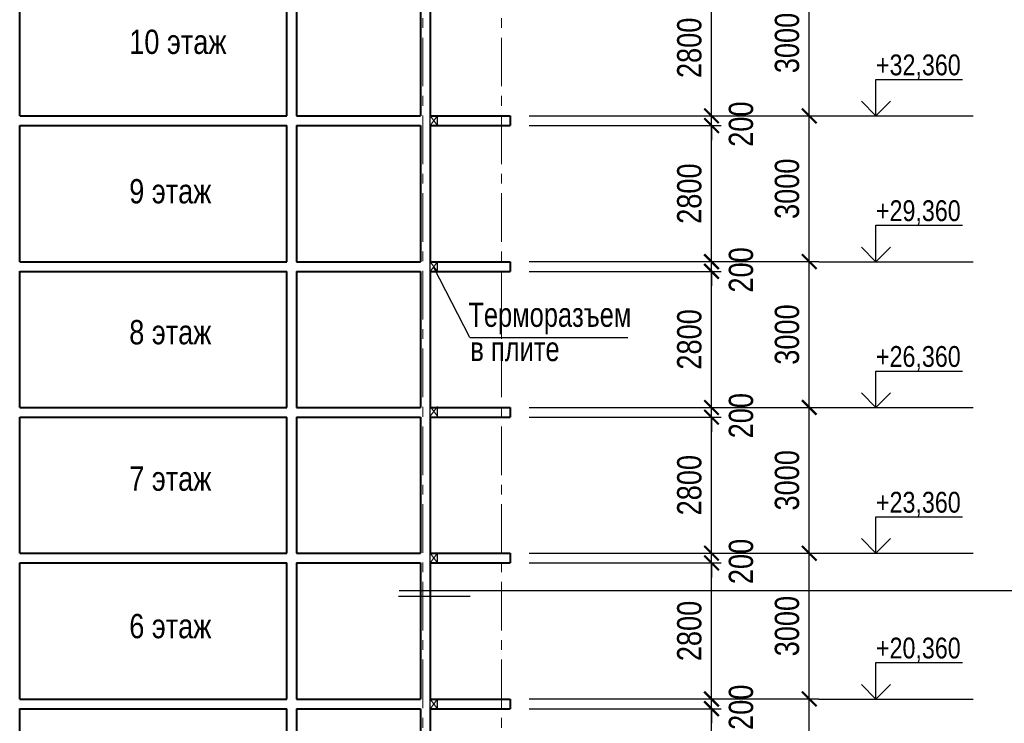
# Model space of a CAD drawing. Header units: millimetres. Extents: x 65947 to 286954, y -29687 to 89113.
# Tile 9 of 25: x 124465 to 144734, y 28041 to 42520. Entities that reach past the tile are written whole.
import ezdxf

# ---------------------------------------------------------------- set-up
doc = ezdxf.new("R2010")
doc.units = ezdxf.units.MM
doc.linetypes.add('CENTER', pattern=[2, 1.25, -0.25, 0.25, -0.25])
for name, color, linetype, lineweight in [('Оси', 7, 'CENTER', 15), ('перекрытия', 5, 'Continuous', 40), ('СК-050-П(литы перекрытия)', 5, 'Continuous', 40), ('СК-110-О-РАЗМЕРЫ', 7, 'Continuous', 15), ('СК-400-Т(екст)', 7, 'Continuous', 20), ('стены тонкие', 12, 'Continuous', 30)]:
    doc.layers.add(name, color=color, linetype=linetype, lineweight=lineweight)
for name, color, linetype in [('Т-ВЫНОСКИ.АР-061', 7, 'Continuous'), ('текст', 7, 'Continuous'), ('Чертеж и Рисунок', 7, 'Continuous')]:
    doc.layers.add(name, color=color, linetype=linetype)
doc.styles.add('RUSS', font='arial.ttf', dxfattribs={"width": 0.8})
doc.dimstyles.new('100-200', dxfattribs={"dimscale": 0, "dimtxt": 500, "dimasz": 300, "dimexe": 200, "dimexo": 200, "dimgap": 200, "dimtad": 1, "dimdec": 0, "dimzin": 0, "dimdsep": 46, "dimtxsty": 'RUSS', "dimblk": 'ARCHTICK', "dimcen": 0.096, "dimdle": 200, "dimclrd": 7, "dimclre": 7, "dimclrt": 256, "dimadec": 0, "dimazin": 0, "dimtfac": 1, "dimtdec": 0, "dimtmove": 2, "dimatfit": 3, "dimldrblk": 'OBLIQUE', "dimfxl": 1, "dimtolj": 1, "dimtzin": 0, "dimarcsym": 0})

# ---------------------------------------------------------------- blocks, each defined once
blk = doc.blocks.new('_ArchTick')
at = {"color": 0, "linetype": 'ByBlock', "const_width": 0.15}
blk.add_lwpolyline([(-0.5, -0.5), (0.5, 0.5)], dxfattribs=at)
blk = doc.blocks.new('*D30')
at = {"layer": 'Defpoints', "color": 0, "lineweight": 50, "transparency": 16777216}
for p in [(134951, 28541), (140719, 28541), (134951, 25541)]:
    blk.add_point(p, dxfattribs=at)
at = {"layer": 'СК-110-О-РАЗМЕРЫ', "color": 7, "lineweight": -2, "transparency": 16777216}
for p, q in [((140719, 25341), (140719, 28741)), ((135151, 28541), (140919, 28541)), ((135151, 25541), (140919, 25541))]:
    blk.add_line(p, q, dxfattribs=at)
at = {"layer": 'СК-110-О-РАЗМЕРЫ', "color": 7, "lineweight": -2, "transparency": 16777216, "xscale": 300, "yscale": 300, "zscale": 300}
for p, rotation in [((140719, 28541), 90), ((140719, 25541), 270)]:
    blk.add_blockref('_ArchTick', p, dxfattribs=dict(at, rotation=rotation))
at = {"layer": 'СК-110-О-РАЗМЕРЫ', "transparency": 16777216, "insert": (140263, 27041), "char_height": 500, "attachment_point": 5, "rotation": 90, "style": 'RUSS'}
blk.add_mtext('\\A1;3000', dxfattribs=at)
blk = doc.blocks.new('_Oblique')
at = {"color": 0, "linetype": 'ByBlock', "lineweight": -2}
blk.add_line((-0.5, -0.5), (0.5, 0.5), dxfattribs=at)
blk = doc.blocks.new('*D20')
at = {"layer": 'Defpoints', "color": 0, "lineweight": 50, "transparency": 16777216}
for p in [(134951, 31541), (140719, 31541), (134951, 28541)]:
    blk.add_point(p, dxfattribs=at)
at = {"layer": 'СК-110-О-РАЗМЕРЫ', "color": 7, "lineweight": -2, "transparency": 16777216}
for p, q in [((140719, 28341), (140719, 31741)), ((135151, 31541), (140919, 31541)), ((135151, 28541), (140919, 28541))]:
    blk.add_line(p, q, dxfattribs=at)
at = {"layer": 'СК-110-О-РАЗМЕРЫ', "color": 7, "lineweight": -2, "transparency": 16777216, "xscale": 300, "yscale": 300, "zscale": 300}
for p, rotation in [((140719, 31541), 90), ((140719, 28541), 270)]:
    blk.add_blockref('_ArchTick', p, dxfattribs=dict(at, rotation=rotation))
at = {"layer": 'СК-110-О-РАЗМЕРЫ', "transparency": 16777216, "insert": (140263, 30041), "char_height": 500, "attachment_point": 5, "rotation": 90, "style": 'RUSS'}
blk.add_mtext('\\A1;3000', dxfattribs=at)
blk = doc.blocks.new('*D21')
at = {"layer": 'Defpoints', "color": 0, "lineweight": 50, "transparency": 16777216}
for p in [(134951, 34541), (140719, 34541), (134951, 31541)]:
    blk.add_point(p, dxfattribs=at)
at = {"layer": 'СК-110-О-РАЗМЕРЫ', "color": 7, "lineweight": -2, "transparency": 16777216}
for p, q in [((140719, 31341), (140719, 34741)), ((135151, 34541), (140919, 34541)), ((135151, 31541), (140919, 31541))]:
    blk.add_line(p, q, dxfattribs=at)
at = {"layer": 'СК-110-О-РАЗМЕРЫ', "color": 7, "lineweight": -2, "transparency": 16777216, "xscale": 300, "yscale": 300, "zscale": 300}
for p, rotation in [((140719, 34541), 90), ((140719, 31541), 270)]:
    blk.add_blockref('_ArchTick', p, dxfattribs=dict(at, rotation=rotation))
at = {"layer": 'СК-110-О-РАЗМЕРЫ', "transparency": 16777216, "insert": (140263, 33041), "char_height": 500, "attachment_point": 5, "rotation": 90, "style": 'RUSS'}
blk.add_mtext('\\A1;3000', dxfattribs=at)
blk = doc.blocks.new('*D22')
at = {"layer": 'Defpoints', "color": 0, "lineweight": 50, "transparency": 16777216}
for p in [(134951, 37541), (140719, 37541), (134951, 34541)]:
    blk.add_point(p, dxfattribs=at)
at = {"layer": 'СК-110-О-РАЗМЕРЫ', "color": 7, "lineweight": -2, "transparency": 16777216}
for p, q in [((140719, 34341), (140719, 37741)), ((135151, 37541), (140919, 37541)), ((135151, 34541), (140919, 34541))]:
    blk.add_line(p, q, dxfattribs=at)
at = {"layer": 'СК-110-О-РАЗМЕРЫ', "color": 7, "lineweight": -2, "transparency": 16777216, "xscale": 300, "yscale": 300, "zscale": 300}
for p, rotation in [((140719, 37541), 90), ((140719, 34541), 270)]:
    blk.add_blockref('_ArchTick', p, dxfattribs=dict(at, rotation=rotation))
at = {"layer": 'СК-110-О-РАЗМЕРЫ', "transparency": 16777216, "insert": (140263, 36041), "char_height": 500, "attachment_point": 5, "rotation": 90, "style": 'RUSS'}
blk.add_mtext('\\A1;3000', dxfattribs=at)
blk = doc.blocks.new('*D23')
at = {"layer": 'Defpoints', "color": 0, "lineweight": 50, "transparency": 16777216}
for p in [(134951, 40541), (140719, 40541), (134951, 37541)]:
    blk.add_point(p, dxfattribs=at)
at = {"layer": 'СК-110-О-РАЗМЕРЫ', "color": 7, "lineweight": -2, "transparency": 16777216}
for p, q in [((135151, 40541), (140919, 40541)), ((140719, 37341), (140719, 40741)), ((135151, 37541), (140919, 37541))]:
    blk.add_line(p, q, dxfattribs=at)
at = {"layer": 'СК-110-О-РАЗМЕРЫ', "color": 7, "lineweight": -2, "transparency": 16777216, "xscale": 300, "yscale": 300, "zscale": 300}
for p, rotation in [((140719, 40541), 90), ((140719, 37541), 270)]:
    blk.add_blockref('_ArchTick', p, dxfattribs=dict(at, rotation=rotation))
at = {"layer": 'СК-110-О-РАЗМЕРЫ', "transparency": 16777216, "insert": (140263, 39041), "char_height": 500, "attachment_point": 5, "rotation": 90, "style": 'RUSS'}
blk.add_mtext('\\A1;3000', dxfattribs=at)
blk = doc.blocks.new('*D24')
at = {"layer": 'Defpoints', "color": 0, "lineweight": 50, "transparency": 16777216}
for p in [(134951, 43541), (140719, 43541), (134951, 40541)]:
    blk.add_point(p, dxfattribs=at)
at = {"layer": 'СК-110-О-РАЗМЕРЫ', "color": 7, "lineweight": -2, "transparency": 16777216}
for p, q in [((140719, 40341), (140719, 43741)), ((135151, 43541), (140919, 43541)), ((135151, 40541), (140919, 40541))]:
    blk.add_line(p, q, dxfattribs=at)
at = {"layer": 'СК-110-О-РАЗМЕРЫ', "color": 7, "lineweight": -2, "transparency": 16777216, "xscale": 300, "yscale": 300, "zscale": 300}
for p, rotation in [((140719, 43541), 90), ((140719, 40541), 270)]:
    blk.add_blockref('_ArchTick', p, dxfattribs=dict(at, rotation=rotation))
at = {"layer": 'СК-110-О-РАЗМЕРЫ', "transparency": 16777216, "insert": (140263, 42041), "char_height": 500, "attachment_point": 5, "rotation": 90, "style": 'RUSS'}
blk.add_mtext('\\A1;3000', dxfattribs=at)
blk = doc.blocks.new('*D38')
at = {"layer": 'Defpoints', "color": 0, "lineweight": 50, "transparency": 16777216}
for p in [(134751, 28341), (138707, 28341), (134751, 25541)]:
    blk.add_point(p, dxfattribs=at)
at = {"layer": 'СК-110-О-РАЗМЕРЫ', "color": 7, "lineweight": -2, "transparency": 16777216}
for p, q in [((138707, 25341), (138707, 28541)), ((134951, 28341), (138907, 28341)), ((134951, 25541), (138907, 25541))]:
    blk.add_line(p, q, dxfattribs=at)
at = {"layer": 'СК-110-О-РАЗМЕРЫ', "color": 7, "lineweight": -2, "transparency": 16777216, "xscale": 300, "yscale": 300, "zscale": 300}
for p, rotation in [((138707, 28341), 90), ((138707, 25541), 270)]:
    blk.add_blockref('_ArchTick', p, dxfattribs=dict(at, rotation=rotation))
at = {"layer": 'СК-110-О-РАЗМЕРЫ', "transparency": 16777216, "insert": (138252, 26941), "char_height": 500, "attachment_point": 5, "rotation": 90, "style": 'RUSS'}
blk.add_mtext('\\A1;2800', dxfattribs=at)
blk = doc.blocks.new('*D39')
at = {"layer": 'Defpoints', "color": 0, "lineweight": 50, "transparency": 16777216}
for p in [(134751, 28541), (138707, 28541), (134751, 28341)]:
    blk.add_point(p, dxfattribs=at)
at = {"layer": 'СК-110-О-РАЗМЕРЫ', "color": 7, "lineweight": -2, "transparency": 16777216}
for p, q in [((138707, 28541), (138707, 28841)), ((134951, 28541), (138907, 28541)), ((138707, 28341), (138707, 28541)), ((134951, 28341), (138907, 28341)), ((138707, 28341), (138707, 28041))]:
    blk.add_line(p, q, dxfattribs=at)
at = {"layer": 'СК-110-О-РАЗМЕРЫ', "color": 7, "lineweight": -2, "transparency": 16777216, "xscale": 300, "yscale": 300, "zscale": 300}
for p, rotation in [((138707, 28541), 270), ((138707, 28341), 90)]:
    blk.add_blockref('_ArchTick', p, dxfattribs=dict(at, rotation=rotation))
at = {"layer": 'СК-110-О-РАЗМЕРЫ', "transparency": 16777216, "insert": (139316, 28371), "char_height": 500, "attachment_point": 5, "rotation": 90, "style": 'RUSS'}
blk.add_mtext('\\A1;200', dxfattribs=at)
blk = doc.blocks.new('*D40')
at = {"layer": 'Defpoints', "color": 0, "lineweight": 50, "transparency": 16777216}
for p in [(134751, 31341), (138707, 31341), (134751, 28541)]:
    blk.add_point(p, dxfattribs=at)
at = {"layer": 'СК-110-О-РАЗМЕРЫ', "color": 7, "lineweight": -2, "transparency": 16777216}
for p, q in [((138707, 28341), (138707, 31541)), ((134951, 31341), (138907, 31341)), ((134951, 28541), (138907, 28541))]:
    blk.add_line(p, q, dxfattribs=at)
at = {"layer": 'СК-110-О-РАЗМЕРЫ', "color": 7, "lineweight": -2, "transparency": 16777216, "xscale": 300, "yscale": 300, "zscale": 300}
for p, rotation in [((138707, 31341), 90), ((138707, 28541), 270)]:
    blk.add_blockref('_ArchTick', p, dxfattribs=dict(at, rotation=rotation))
at = {"layer": 'СК-110-О-РАЗМЕРЫ', "transparency": 16777216, "insert": (138252, 29941), "char_height": 500, "attachment_point": 5, "rotation": 90, "style": 'RUSS'}
blk.add_mtext('\\A1;2800', dxfattribs=at)
blk = doc.blocks.new('*D41')
at = {"layer": 'Defpoints', "color": 0, "lineweight": 50, "transparency": 16777216}
for p in [(134751, 31541), (138707, 31541), (134751, 31341)]:
    blk.add_point(p, dxfattribs=at)
at = {"layer": 'СК-110-О-РАЗМЕРЫ', "color": 7, "lineweight": -2, "transparency": 16777216}
for p, q in [((138707, 31541), (138707, 31841)), ((134951, 31541), (138907, 31541)), ((138707, 31341), (138707, 31541)), ((134951, 31341), (138907, 31341)), ((138707, 31341), (138707, 31041))]:
    blk.add_line(p, q, dxfattribs=at)
at = {"layer": 'СК-110-О-РАЗМЕРЫ', "color": 7, "lineweight": -2, "transparency": 16777216, "xscale": 300, "yscale": 300, "zscale": 300}
for p, rotation in [((138707, 31541), 270), ((138707, 31341), 90)]:
    blk.add_blockref('_ArchTick', p, dxfattribs=dict(at, rotation=rotation))
at = {"layer": 'СК-110-О-РАЗМЕРЫ', "transparency": 16777216, "insert": (139316, 31371), "char_height": 500, "attachment_point": 5, "rotation": 90, "style": 'RUSS'}
blk.add_mtext('\\A1;200', dxfattribs=at)
blk = doc.blocks.new('*D42')
at = {"layer": 'Defpoints', "color": 0, "lineweight": 50, "transparency": 16777216}
for p in [(134751, 34341), (138707, 34341), (134751, 31541)]:
    blk.add_point(p, dxfattribs=at)
at = {"layer": 'СК-110-О-РАЗМЕРЫ', "color": 7, "lineweight": -2, "transparency": 16777216}
for p, q in [((138707, 31341), (138707, 34541)), ((134951, 34341), (138907, 34341)), ((134951, 31541), (138907, 31541))]:
    blk.add_line(p, q, dxfattribs=at)
at = {"layer": 'СК-110-О-РАЗМЕРЫ', "color": 7, "lineweight": -2, "transparency": 16777216, "xscale": 300, "yscale": 300, "zscale": 300}
for p, rotation in [((138707, 34341), 90), ((138707, 31541), 270)]:
    blk.add_blockref('_ArchTick', p, dxfattribs=dict(at, rotation=rotation))
at = {"layer": 'СК-110-О-РАЗМЕРЫ', "transparency": 16777216, "insert": (138252, 32941), "char_height": 500, "attachment_point": 5, "rotation": 90, "style": 'RUSS'}
blk.add_mtext('\\A1;2800', dxfattribs=at)
blk = doc.blocks.new('*D43')
at = {"layer": 'Defpoints', "color": 0, "lineweight": 50, "transparency": 16777216}
for p in [(134751, 34541), (138707, 34541), (134751, 34341)]:
    blk.add_point(p, dxfattribs=at)
at = {"layer": 'СК-110-О-РАЗМЕРЫ', "color": 7, "lineweight": -2, "transparency": 16777216}
for p, q in [((138707, 34541), (138707, 34841)), ((134951, 34541), (138907, 34541)), ((138707, 34341), (138707, 34541)), ((134951, 34341), (138907, 34341)), ((138707, 34341), (138707, 34041))]:
    blk.add_line(p, q, dxfattribs=at)
at = {"layer": 'СК-110-О-РАЗМЕРЫ', "color": 7, "lineweight": -2, "transparency": 16777216, "xscale": 300, "yscale": 300, "zscale": 300}
for p, rotation in [((138707, 34541), 270), ((138707, 34341), 90)]:
    blk.add_blockref('_ArchTick', p, dxfattribs=dict(at, rotation=rotation))
at = {"layer": 'СК-110-О-РАЗМЕРЫ', "transparency": 16777216, "insert": (139316, 34371), "char_height": 500, "attachment_point": 5, "rotation": 90, "style": 'RUSS'}
blk.add_mtext('\\A1;200', dxfattribs=at)
blk = doc.blocks.new('*D44')
at = {"layer": 'Defpoints', "color": 0, "lineweight": 50, "transparency": 16777216}
for p in [(134751, 37341), (138707, 37341), (134751, 34541)]:
    blk.add_point(p, dxfattribs=at)
at = {"layer": 'СК-110-О-РАЗМЕРЫ', "color": 7, "lineweight": -2, "transparency": 16777216}
for p, q in [((138707, 34341), (138707, 37541)), ((134951, 37341), (138907, 37341)), ((134951, 34541), (138907, 34541))]:
    blk.add_line(p, q, dxfattribs=at)
at = {"layer": 'СК-110-О-РАЗМЕРЫ', "color": 7, "lineweight": -2, "transparency": 16777216, "xscale": 300, "yscale": 300, "zscale": 300}
for p, rotation in [((138707, 37341), 90), ((138707, 34541), 270)]:
    blk.add_blockref('_ArchTick', p, dxfattribs=dict(at, rotation=rotation))
at = {"layer": 'СК-110-О-РАЗМЕРЫ', "transparency": 16777216, "insert": (138252, 35941), "char_height": 500, "attachment_point": 5, "rotation": 90, "style": 'RUSS'}
blk.add_mtext('\\A1;2800', dxfattribs=at)
blk = doc.blocks.new('*D45')
at = {"layer": 'Defpoints', "color": 0, "lineweight": 50, "transparency": 16777216}
for p in [(134751, 37541), (138707, 37541), (134751, 37341)]:
    blk.add_point(p, dxfattribs=at)
at = {"layer": 'СК-110-О-РАЗМЕРЫ', "color": 7, "lineweight": -2, "transparency": 16777216}
for p, q in [((138707, 37541), (138707, 37841)), ((134951, 37541), (138907, 37541)), ((138707, 37341), (138707, 37541)), ((134951, 37341), (138907, 37341)), ((138707, 37341), (138707, 37041))]:
    blk.add_line(p, q, dxfattribs=at)
at = {"layer": 'СК-110-О-РАЗМЕРЫ', "color": 7, "lineweight": -2, "transparency": 16777216, "xscale": 300, "yscale": 300, "zscale": 300}
for p, rotation in [((138707, 37541), 270), ((138707, 37341), 90)]:
    blk.add_blockref('_ArchTick', p, dxfattribs=dict(at, rotation=rotation))
at = {"layer": 'СК-110-О-РАЗМЕРЫ', "transparency": 16777216, "insert": (139316, 37371), "char_height": 500, "attachment_point": 5, "rotation": 90, "style": 'RUSS'}
blk.add_mtext('\\A1;200', dxfattribs=at)
blk = doc.blocks.new('*D46')
at = {"layer": 'Defpoints', "color": 0, "lineweight": 50, "transparency": 16777216}
for p in [(134751, 40341), (138707, 40341), (134751, 37541)]:
    blk.add_point(p, dxfattribs=at)
at = {"layer": 'СК-110-О-РАЗМЕРЫ', "color": 7, "lineweight": -2, "transparency": 16777216}
for p, q in [((138707, 37341), (138707, 40541)), ((134951, 40341), (138907, 40341)), ((134951, 37541), (138907, 37541))]:
    blk.add_line(p, q, dxfattribs=at)
at = {"layer": 'СК-110-О-РАЗМЕРЫ', "color": 7, "lineweight": -2, "transparency": 16777216, "xscale": 300, "yscale": 300, "zscale": 300}
for p, rotation in [((138707, 40341), 90), ((138707, 37541), 270)]:
    blk.add_blockref('_ArchTick', p, dxfattribs=dict(at, rotation=rotation))
at = {"layer": 'СК-110-О-РАЗМЕРЫ', "transparency": 16777216, "insert": (138252, 38941), "char_height": 500, "attachment_point": 5, "rotation": 90, "style": 'RUSS'}
blk.add_mtext('\\A1;2800', dxfattribs=at)
blk = doc.blocks.new('*D47')
at = {"layer": 'Defpoints', "color": 0, "lineweight": 50, "transparency": 16777216}
for p in [(134751, 40541), (138707, 40541), (134751, 40341)]:
    blk.add_point(p, dxfattribs=at)
at = {"layer": 'СК-110-О-РАЗМЕРЫ', "color": 7, "lineweight": -2, "transparency": 16777216}
for p, q in [((138707, 40541), (138707, 40841)), ((134951, 40541), (138907, 40541)), ((138707, 40341), (138707, 40541)), ((134951, 40341), (138907, 40341)), ((138707, 40341), (138707, 40041))]:
    blk.add_line(p, q, dxfattribs=at)
at = {"layer": 'СК-110-О-РАЗМЕРЫ', "color": 7, "lineweight": -2, "transparency": 16777216, "xscale": 300, "yscale": 300, "zscale": 300}
for p, rotation in [((138707, 40541), 270), ((138707, 40341), 90)]:
    blk.add_blockref('_ArchTick', p, dxfattribs=dict(at, rotation=rotation))
at = {"layer": 'СК-110-О-РАЗМЕРЫ', "transparency": 16777216, "insert": (139316, 40371), "char_height": 500, "attachment_point": 5, "rotation": 90, "style": 'RUSS'}
blk.add_mtext('\\A1;200', dxfattribs=at)
blk = doc.blocks.new('*D48')
at = {"layer": 'Defpoints', "color": 0, "lineweight": 50, "transparency": 16777216}
for p in [(134751, 43341), (138707, 43341), (134751, 40541)]:
    blk.add_point(p, dxfattribs=at)
at = {"layer": 'СК-110-О-РАЗМЕРЫ', "color": 7, "lineweight": -2, "transparency": 16777216}
for p, q in [((138707, 40341), (138707, 43541)), ((134951, 43341), (138907, 43341)), ((134951, 40541), (138907, 40541))]:
    blk.add_line(p, q, dxfattribs=at)
at = {"layer": 'СК-110-О-РАЗМЕРЫ', "color": 7, "lineweight": -2, "transparency": 16777216, "xscale": 300, "yscale": 300, "zscale": 300}
for p, rotation in [((138707, 43341), 90), ((138707, 40541), 270)]:
    blk.add_blockref('_ArchTick', p, dxfattribs=dict(at, rotation=rotation))
at = {"layer": 'СК-110-О-РАЗМЕРЫ', "transparency": 16777216, "insert": (138252, 41941), "char_height": 500, "attachment_point": 5, "rotation": 90, "style": 'RUSS'}
blk.add_mtext('\\A1;2800', dxfattribs=at)

msp = doc.modelspace()

# ---------------------------------------------------------------- linework, layer by layer
at = {"layer": 'Оси', "color": 2, "ltscale": 800}
for p, q in [((132765.3, 78950.5), (132765.3, -6338.1)), ((134380.3, 78950.5), (134380.3, -6338.1))]:
    msp.add_line(p, q, dxfattribs=at)
at = {"layer": 'перекрытия'}
for p, q in [((124465.3, 40540.7), (129963.9, 40540.7)), ((130163.9, 40540.7), (132713.9, 40540.7)), ((132913.9, 40540.7), (134565.3, 40540.7)), ((134565.3, 40540.7), (134565.3, 40340.7)), ((124465.3, 40340.7), (129963.9, 40340.7)), ((130163.9, 40340.7), (132713.9, 40340.7)), ((132913.9, 40340.7), (134565.3, 40340.7)), ((124465.3, 37540.7), (129963.9, 37540.7)), ((130163.9, 37540.7), (132713.9, 37540.7)), ((132913.9, 37540.7), (134565.3, 37540.7)), ((134565.3, 37540.7), (134565.3, 37340.7)), ((124465.3, 37340.7), (129963.9, 37340.7)), ((130163.9, 37340.7), (132713.9, 37340.7)), ((132913.9, 37340.7), (134565.3, 37340.7)), ((124465.3, 34540.7), (129963.9, 34540.7)), ((130163.9, 34540.7), (132713.9, 34540.7)), ((132913.9, 34540.7), (134565.3, 34540.7)), ((134565.3, 34540.7), (134565.3, 34340.7)), ((124465.3, 34340.7), (129963.9, 34340.7)), ((130163.9, 34340.7), (132713.9, 34340.7)), ((132913.9, 34340.7), (134565.3, 34340.7)), ((124465.3, 31540.7), (129963.9, 31540.7)), ((130163.9, 31540.7), (132713.9, 31540.7)), ((132913.9, 31540.7), (134565.3, 31540.7)), ((134565.3, 31540.7), (134565.3, 31340.7)), ((124465.3, 31340.7), (129963.9, 31340.7)), ((130163.9, 31340.7), (132713.9, 31340.7)), ((132913.9, 31340.7), (134565.3, 31340.7)), ((124465.3, 28540.7), (129963.9, 28540.7)), ((130163.9, 28540.7), (132713.9, 28540.7)), ((132913.9, 28540.7), (134565.3, 28540.7)), ((134565.3, 28540.7), (134565.3, 28340.7)), ((124465.3, 28340.7), (129963.9, 28340.7)), ((130163.9, 28340.7), (132713.9, 28340.7)), ((132913.9, 28340.7), (134565.3, 28340.7))]:
    msp.add_line(p, q, dxfattribs=at)
at = {"layer": 'перекрытия', "lineweight": 30}
for p, q in [((132913.9, 40340.7), (132913.9, 40540.7)), ((133063.9, 40340.7), (133063.9, 40540.7)), ((132913.9, 37340.7), (132913.9, 37540.7)), ((133063.9, 37340.7), (133063.9, 37540.7)), ((132913.9, 34340.7), (132913.9, 34540.7)), ((133063.9, 34340.7), (133063.9, 34540.7)), ((132913.9, 31340.7), (132913.9, 31540.7)), ((133063.9, 31340.7), (133063.9, 31540.7)), ((132913.9, 28340.7), (132913.9, 28540.7)), ((133063.9, 28340.7), (133063.9, 28540.7))]:
    msp.add_line(p, q, dxfattribs=at)
at = {"layer": 'СК-050-П(литы перекрытия)', "lineweight": 20}
for p, q in [((132913.9, 40540.7), (133063.9, 40340.7)), ((133063.9, 40540.7), (132913.9, 40340.7)), ((132913.9, 37540.7), (133063.9, 37340.7)), ((133063.9, 37540.7), (132913.9, 37340.7)), ((132913.9, 34558), (133063.9, 34358)), ((133063.9, 34558), (132913.9, 34358)), ((132913.9, 31540.7), (133063.9, 31340.7)), ((133063.9, 31540.7), (132913.9, 31340.7)), ((132913.9, 28540.7), (133063.9, 28340.7)), ((133063.9, 28540.7), (132913.9, 28340.7))]:
    msp.add_line(p, q, dxfattribs=at)
at = {"layer": 'стены тонкие', "lineweight": 40}
for p, q in [((124465.3, 40540.7), (124465.3, 43343.9)), ((129963.9, 40539.8), (129963.9, 43340.7)), ((130163.9, 43340.7), (130163.9, 40539.8)), ((132713.9, 43340.7), (132713.9, 40539.8)), ((132913.9, 43340.7), (132913.9, 40539.8)), ((124465.3, 37540.7), (124465.3, 40343.9)), ((129963.9, 37539.8), (129963.9, 40340.7)), ((130163.9, 40340.7), (130163.9, 37539.8)), ((132713.9, 40340.7), (132713.9, 37539.8)), ((132913.9, 40340.7), (132913.9, 37539.8)), ((124465.3, 34540.7), (124465.3, 37343.9)), ((129963.9, 34539.8), (129963.9, 37340.7)), ((130163.9, 37340.7), (130163.9, 34539.8)), ((132713.9, 37340.7), (132713.9, 34539.8)), ((132913.9, 37340.7), (132913.9, 34539.8)), ((124465.3, 31540.7), (124465.3, 34343.9)), ((129963.9, 31539.8), (129963.9, 34340.7)), ((130163.9, 34340.7), (130163.9, 31539.8)), ((132713.9, 34340.7), (132713.9, 31539.8)), ((132913.9, 34340.7), (132913.9, 31539.8)), ((124465.3, 28540.7), (124465.3, 31343.9)), ((129963.9, 28539.8), (129963.9, 31340.7)), ((130163.9, 31340.7), (130163.9, 28539.8)), ((132713.9, 31340.7), (132713.9, 28539.8)), ((132913.9, 31340.7), (132913.9, 28539.8)), ((124465.3, 25540.7), (124465.3, 28343.9)), ((129963.9, 25539.8), (129963.9, 28340.7)), ((130163.9, 28340.7), (130163.9, 25539.8)), ((132713.9, 28340.7), (132713.9, 25539.8)), ((132913.9, 28340.7), (132913.9, 25539.8))]:
    msp.add_line(p, q, dxfattribs=at)
at = {"layer": 'Т-ВЫНОСКИ.АР-061', "color": 7, "linetype": 'Continuous', "lineweight": 30}
msp.add_line((133738, 30651.8), (132264.3, 30651.8), dxfattribs=at)
at = {"layer": 'текст'}
for p, q in [((142092.5, 40540.7), (142092.5, 41290.7)), ((142092.5, 41290.7), (143870.9, 41290.7)), ((141792.5, 40840.7), (142092.5, 40540.7)), ((142092.5, 40540.7), (142392.5, 40840.7)), ((140918.6, 40540.7), (144095.9, 40540.7)), ((142092.5, 37540.7), (142092.5, 38290.7)), ((142092.5, 38290.7), (143870.9, 38290.7)), ((141792.5, 37840.7), (142092.5, 37540.7)), ((142092.5, 37540.7), (142392.5, 37840.7)), ((140918.6, 37540.7), (144095.9, 37540.7)), ((133730.4, 35976.8), (132990.8, 37421.1)), ((133730.4, 35976.8), (136984.5, 35976.8)), ((142092.5, 34540.7), (142092.5, 35290.7)), ((142092.5, 35290.7), (143870.9, 35290.7)), ((141792.5, 34840.7), (142092.5, 34540.7)), ((142092.5, 34540.7), (142392.5, 34840.7)), ((140918.6, 34540.7), (144095.9, 34540.7)), ((142092.5, 31540.7), (142092.5, 32290.7)), ((142092.5, 32290.7), (143870.9, 32290.7)), ((141792.5, 31840.7), (142092.5, 31540.7)), ((142092.5, 31540.7), (142392.5, 31840.7)), ((140918.6, 31540.7), (144095.9, 31540.7)), ((142092.5, 28540.7), (142092.5, 29290.7)), ((142092.5, 29290.7), (143870.9, 29290.7)), ((141792.5, 28840.7), (142092.5, 28540.7)), ((142092.5, 28540.7), (142392.5, 28840.7)), ((140918.6, 28540.7), (144095.9, 28540.7))]:
    msp.add_line(p, q, dxfattribs=at)
at = {"layer": 'Чертеж и Рисунок', "linetype": 'Continuous'}
msp.add_line((152417.4, 30766.1), (132276.5, 30766.1), dxfattribs=at)

# ---------------------------------------------------------------- texts
at = {"layer": 'СК-400-Т(екст)', "color": 7, "style": 'RUSS', "width": 0.75}
for s, p in [('Терморазъем', (133700.8, 36199.5)), ('в плите', (133743.1, 35494.7))]:
    msp.add_text(s, height=500, dxfattribs=at).set_placement(p)
at = {"layer": 'СК-400-Т(екст)', "color": 7, "char_height": 500, "width": 2115.003, "attachment_point": 1, "style": 'RUSS'}
for s, insert in [('10 этаж', (126720.5, 42315.4)), ('9 этаж', (126720.5, 39240.1)), ('8 этаж', (126720.5, 36339.5)), ('7 этаж', (126720.5, 33325.9)), ('6 этаж', (126720.5, 30291.6))]:
    msp.add_mtext(s, dxfattribs=dict(at, insert=insert))
at = {"layer": 'текст', "style": 'RUSS', "width": 0.8}
for s, p in [('+32,360', (142092.5, 41375.5)), ('+29,360', (142092.5, 38375.5)), ('+26,360', (142092.5, 35375.5)), ('+23,360', (142092.5, 32375.5)), ('+20,360', (142092.5, 29375.5))]:
    msp.add_text(s, height=428.63, dxfattribs=at).set_placement(p)

# ---------------------------------------------------------------- dimensions: what is measured, and where the dimension line sits
at = {"layer": 'СК-110-О-РАЗМЕРЫ'}
for base, p1, p2, picture, middle in [((140718.6, 43540.7), (134951, 40540.7), (134951, 43540.7), '*D24', (140263.2, 42040.7)), ((138706.9, 43340.7), (134751, 40540.7), (134751, 43340.7), '*D48', (138251.6, 41940.7)), ((138706.9, 40340.7), (134751, 37540.7), (134751, 40340.7), '*D46', (138251.6, 38940.7)), ((140718.6, 40540.7), (134951, 37540.7), (134951, 40540.7), '*D23', (140263.2, 39040.7)), ((140718.6, 37540.7), (134951, 34540.7), (134951, 37540.7), '*D22', (140263.2, 36040.7)), ((138706.9, 37340.7), (134751, 34540.7), (134751, 37340.7), '*D44', (138251.6, 35940.7)), ((140718.6, 34540.7), (134951, 31540.7), (134951, 34540.7), '*D21', (140263.2, 33040.7)), ((138706.9, 34340.7), (134751, 31540.7), (134751, 34340.7), '*D42', (138251.6, 32940.7)), ((140718.6, 31540.7), (134951, 28540.7), (134951, 31540.7), '*D20', (140263.2, 30040.7)), ((138706.9, 31340.7), (134751, 28540.7), (134751, 31340.7), '*D40', (138251.6, 29940.7)), ((140718.6, 28540.7), (134951, 25540.7), (134951, 28540.7), '*D30', (140263.2, 27040.7)), ((138706.9, 28340.7), (134751, 25540.7), (134751, 28340.7), '*D38', (138251.6, 26940.7))]:
    dim = msp.add_linear_dim(base=base, p1=p1, p2=p2, angle=90, dimstyle='100-200', override={"dimscale": 1}, dxfattribs=at)
    dim.commit()
    dim.dimension.update_dxf_attribs({"geometry": picture, "text_midpoint": middle})
for base, p1, p2, picture, middle in [((138706.9, 40540.7), (134751, 40340.7), (134751, 40540.7), '*D47', (139315.5, 40370.9)), ((138706.9, 37540.7), (134751, 37340.7), (134751, 37540.7), '*D45', (139315.5, 37370.9)), ((138706.9, 34540.7), (134751, 34340.7), (134751, 34540.7), '*D43', (139315.5, 34370.9)), ((138706.9, 31540.7), (134751, 31340.7), (134751, 31540.7), '*D41', (139315.5, 31370.9)), ((138706.9, 28540.7), (134751, 28340.7), (134751, 28540.7), '*D39', (139315.5, 28370.9))]:
    dim = msp.add_linear_dim(base=base, p1=p1, p2=p2, angle=90, dimstyle='100-200', override={"dimscale": 1}, dxfattribs=at)
    dim.commit()
    dim.dimension.update_dxf_attribs({"geometry": picture, "text_midpoint": middle, "dimtype": 160})

doc.saveas('drawing.dxf')
